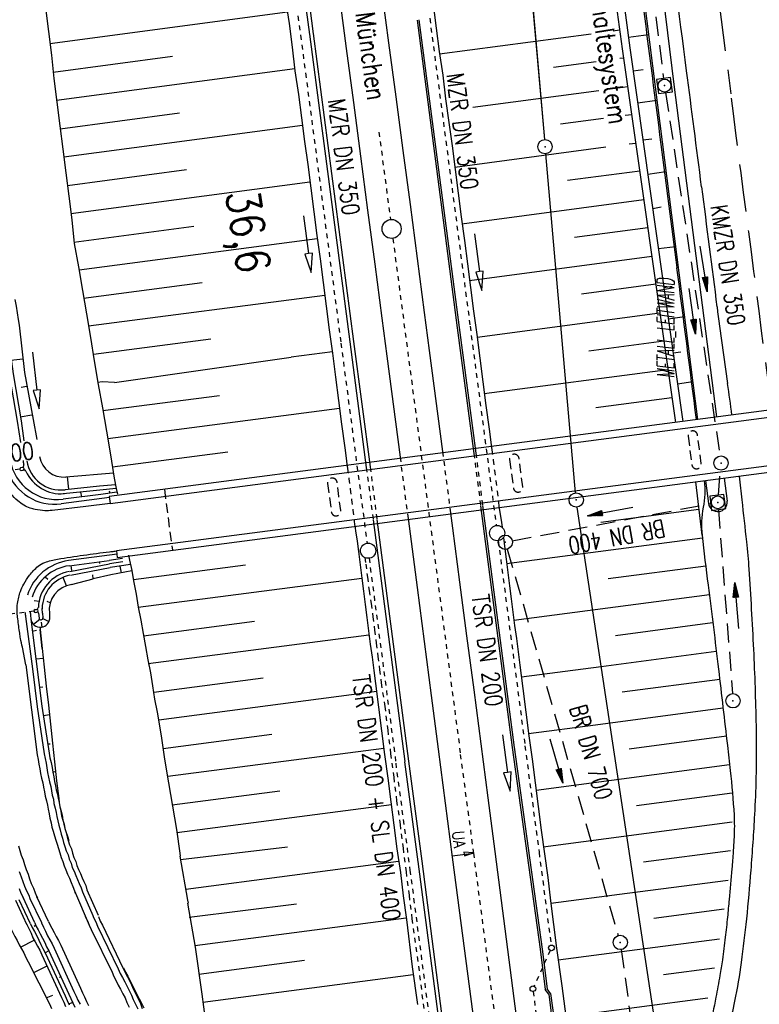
# Model space of a CAD drawing. Extents: x 446005 to 446745, y 447032 to 448234.
# Tile 124 of 127: x 446241 to 446319, y 448043 to 448146. Entities that reach past the tile are written whole.
import ezdxf
from ezdxf.enums import TextEntityAlignment as Align

# ---------------------------------------------------------------- set-up
doc = ezdxf.new("R2010")
doc.units = 0
doc.header["$LTSCALE"] = 2
doc.header["$MEASUREMENT"] = 0
for name, pattern in [('ACAD_ISO03W100', [0.5, 0.25, -0.25]), ('ACAD_ISO10W100W', [0.5, 0.25, -0.25]), ('AUSGEZOGEN', [0]), ('EINAUSFÄDELUNG', [3.5, 2.5, -1]), ('GESTRICH-X2', [1.5, 1, -0.5]), ('GESTRICHELT', [0.75, 0.5, -0.25]), ('STRICHLINIEX2', [0.5, 0.25, -0.25])]:
    doc.linetypes.add(name, pattern=pattern)
doc.layers.get('0').update_dxf_attribs({"linetype": 'AUSGEZOGEN'})
for name, color, linetype in [('199-GRENZL-BAB', 7, 'AUSGEZOGEN'), ('199-GRENZP-BAB', 7, 'AUSGEZOGEN'), ('200-GRENZL-BAB', 7, 'AUSGEZOGEN'), ('200-GRENZP-BAB', 7, 'AUSGEZOGEN'), ('ANMERKUNG', 7, 'CONTINUOUS'), ('BAUWOTOP', 250, 'AUSGEZOGEN'), ('BAUWUTOP', 250, 'GESTRICHELT'), ('BOESCHG', 250, 'AUSGEZOGEN'), ('DB-Bahnachse', 7, 'CONTINUOUS'), ('DB-Boeschungen', 15, 'CONTINUOUS'), ('DB-Gleisachse', 7, 'CONTINUOUS'), ('DB-Kabelanlagen', 15, 'CONTINUOUS'), ('DB-Tiefenentwässerung', 15, 'CONTINUOUS'), ('DB-Wegboeschungen', 15, 'CONTINUOUS'), ('DB-Wege', 15, 'CONTINUOUS'), ('EINAUSF', 250, 'EINAUSFÄDELUNG'), ('FBRTOP', 250, 'AUSGEZOGEN'), ('KANAL', 7, 'GESTRICH-X2'), ('LAERMWAND', 1, 'AUSGEZOGEN'), ('MULDE', 250, 'AUSGEZOGEN'), ('PFEIL', 7, 'CONTINUOUS'), ('PFEILTOP', 200, 'AUSGEZOGEN'), ('SCHRIFT', 7, 'AUSGEZOGEN'), ('SCHSYMBOL', 200, 'AUSGEZOGEN'), ('STRASSE', 250, 'AUSGEZOGEN'), ('TEXTO', 4, 'CONTINUOUS')]:
    doc.layers.add(name, color=color, linetype=linetype)
doc.styles.add('ROMANS', font='romans.shx', dxfattribs={"width": 0.8})

# ---------------------------------------------------------------- blocks, each defined once
blk = doc.blocks.new('20')
blk.add_lwpolyline([(-0.75, -0.75), (0.75, -0.75), (0.75, 0.75), (-0.75, 0.75)], close=True)
blk.add_circle((0, 0), 0.676)
blk.add_point((0, 0))
blk = doc.blocks.new('GST')
at = {"color": 0}
blk.add_circle((0, 0), 0.75, dxfattribs=at)
blk.add_point((0, 0), dxfattribs=at)
blk = doc.blocks.new('10')
blk.add_blockref('GST', (0, 0))
blk = doc.blocks.new('PFEIL2')
at = {"color": 0}
for p, q in [((0.88, 0), (-2.4, -0.01)), ((0.88, -0.27), (0.88, 0.28)), ((0.88, 0.28), (2.43, 0.01)), ((0.91, 0.27), (0.88, 0.26)), ((0.97, 0.26), (0.88, 0.25)), ((1.02, 0.25), (0.88, 0.23)), ((1.07, 0.24), (0.88, 0.21)), ((1.13, 0.23), (0.88, 0.19)), ((1.18, 0.22), (0.88, 0.17)), ((1.24, 0.21), (0.88, 0.15)), ((1.29, 0.21), (0.88, 0.14)), ((1.34, 0.2), (0.88, 0.12)), ((1.4, 0.19), (0.88, 0.1)), ((1.45, 0.18), (0.88, 0.08)), ((1.51, 0.17), (0.88, 0.06)), ((1.56, 0.16), (0.88, 0.04)), ((1.61, 0.15), (0.88, 0.02)), ((1.67, 0.14), (0.88, 0.01)), ((1.72, 0.13), (0.88, -0.01)), ((1.78, 0.12), (0.88, -0.03)), ((1.83, 0.11), (0.88, -0.05)), ((1.88, 0.1), (0.88, -0.07)), ((1.94, 0.09), (0.88, -0.09)), ((2.05, 0.08), (0.88, -0.12)), ((1.99, 0.08), (0.88, -0.11)), ((2.1, 0.07), (0.88, -0.14)), ((2.15, 0.06), (0.88, -0.16)), ((2.21, 0.05), (0.88, -0.18)), ((2.26, 0.04), (0.88, -0.2)), ((2.32, 0.03), (0.88, -0.22)), ((2.37, 0.02), (0.88, -0.23)), ((2.42, 0.01), (0.88, -0.25)), ((2.43, 0.01), (0.88, -0.27))]:
    blk.add_line(p, q, dxfattribs=at)

msp = doc.modelspace()

# ---------------------------------------------------------------- linework, layer by layer
at = {"layer": '199-GRENZL-BAB'}
msp.add_line((446290.8, 448194.09), (446296.09, 448133.5), dxfattribs=at)
at = {"layer": '199-GRENZL-BAB', "flags": 128}
msp.add_lwpolyline([(446299.37, 448096.38), (446296.23, 448132)], dxfattribs=at)
at = {"layer": '200-GRENZL-BAB', "flags": 128}
for points in [[(446292.98, 448169.16), (446296.09, 448133.5)], [(446299.37, 448096.38), (446296.23, 448132)], [(446309.5, 448029.08), (446299.55, 448094.89)]]:
    msp.add_lwpolyline(points, dxfattribs=at)
at = {"layer": 'BAUWOTOP'}
for p, q in [((446363, 448110.74), (446250.34, 448095.99)), ((446250.45, 448095.26), (446363.1, 448110.01)), ((446363.71, 448104.97), (446251.1, 448090.27)), ((446251.19, 448089.59), (446363.8, 448104.31)), ((446250.34, 448095.99), (446250.45, 448095.26)), ((446251.1, 448090.27), (446251.19, 448089.59))]:
    msp.add_line(p, q, dxfattribs=at)
at = {"layer": 'BAUWUTOP'}
msp.add_line((446256.14, 448096.75), (446256.98, 448090.35), dxfattribs=at)
at = {"layer": 'BAUWUTOP', "flags": 128}
for points in [[(446311.2, 448102.32), (446311.4, 448100.83), (446311.59, 448099.34, 0.198912), (446311.78, 448099.01, 0.198912), (446312.15, 448098.91, 0.198912), (446312.48, 448099.1, 0.198912), (446312.58, 448099.47), (446312.39, 448100.96), (446312.19, 448102.45, 0.198912), (446312, 448102.78, 0.198912), (446311.63, 448102.88, 0.198912), (446311.3, 448102.69, 0.198912)], [(446292.44, 448099.87), (446292.64, 448098.38), (446292.83, 448096.89, 0.198912), (446293.02, 448096.56, 0.198912), (446293.39, 448096.46, 0.198912), (446293.72, 448096.65, 0.198912), (446293.82, 448097.02), (446293.63, 448098.51), (446293.43, 448100, 0.198912), (446293.24, 448100.33, 0.198912), (446292.87, 448100.43, 0.198912), (446292.54, 448100.24, 0.198912)], [(446273.3, 448097.36), (446273.5, 448095.88), (446273.69, 448094.39, 0.198912), (446273.88, 448094.06, 0.198912), (446274.25, 448093.96, 0.198912), (446274.59, 448094.15, 0.198912), (446274.68, 448094.52), (446274.49, 448096.01), (446274.3, 448097.49, 0.198912), (446274.1, 448097.82, 0.198912), (446273.73, 448097.92, 0.198912), (446273.4, 448097.73, 0.198912)]]:
    msp.add_lwpolyline(points, format="xyb", close=True, dxfattribs=at)
at = {"layer": 'BOESCHG'}
for p, q in [((446298.26, 448185.83), (446304.28, 448143.02)), ((446299.25, 448185.98), (446305.08, 448143.13)), ((446304.88, 448144.6), (446304.88, 448144.6)), ((446304.92, 448144.24), (446307.04, 448144.52)), ((446304.28, 448143.02), (446309.87, 448103.78)), ((446305.07, 448143.14), (446305.08, 448143.14)), ((446305.08, 448143.13), (446310.66, 448103.89)), ((446305.42, 448140.71), (446306.47, 448140.87)), ((446305.9, 448137.35), (446307.91, 448137.63)), ((446306.45, 448133.48), (446307.38, 448133.58)), ((446306.96, 448129.88), (446308.86, 448130.16)), ((446307.48, 448126.26), (446308.37, 448126.42)), ((446308.08, 448122.04), (446309.87, 448122.27)), ((446308.66, 448117.97), (446309.53, 448118.1)), ((446309.12, 448114.68), (446310.81, 448114.92)), ((446309.63, 448111.09), (446310.44, 448111.19)), ((446310.1, 448107.83), (446311.69, 448108.08))]:
    msp.add_line(p, q, dxfattribs=at)
at = {"layer": 'DB-Bahnachse', "linetype": 'Continuous'}
msp.add_line((446286.4, 448058.24), (446288.63, 448058.53), dxfattribs=at)
at = {"layer": 'DB-Bahnachse', "linetype": 'ACAD_ISO10W100W'}
for points in [[(446278.7, 448134.29), (446279.9, 448125.1)], [(446280.16, 448123.11), (446287.27, 448068.9)], [(446287.25, 448068.9), (446288.65, 448058.4)], [(446288.63, 448058.53), (446292.86, 448026.06)]]:
    msp.add_lwpolyline(points, dxfattribs=at)
at = {"layer": 'DB-Bahnachse', "linetype": 'Continuous'}
msp.add_lwpolyline([(446287.66, 448058.43), (446287.66, 448058.43), (446287.68, 448058.23), (446288.65, 448058.54), (446287.64, 448058.63), (446287.66, 448058.43)], dxfattribs=at)
msp.add_circle((446280.03, 448124.11), 1, dxfattribs=at)
at = {"layer": 'DB-Boeschungen', "linetype": 'Continuous'}
for p, q in [((446268.88, 448148.16), (446269.25, 448145.69)), ((446243.64, 448147.34), (446243.95, 448144.86)), ((446284.41, 448147.7), (446284.73, 448145.22)), ((446243.95, 448144.86), (446244.26, 448142.38)), ((446269.25, 448145.69), (446269.56, 448143.2)), ((446284.73, 448145.22), (446285.04, 448142.74)), ((446269.56, 448143.2), (446269.87, 448140.72)), ((446285.04, 448142.74), (446285.4, 448140.26)), ((446244.26, 448142.38), (446244.53, 448139.9)), ((446269.87, 448140.72), (446270.23, 448138.25)), ((446244.53, 448139.9), (446244.84, 448137.42)), ((446285.4, 448140.26), (446285.71, 448137.78)), ((446270.23, 448138.25), (446270.55, 448135.77)), ((446285.71, 448137.78), (446286.03, 448135.3)), ((446244.84, 448137.42), (446245.15, 448134.94)), ((446270.55, 448135.77), (446270.86, 448133.29)), ((446245.15, 448134.94), (446245.46, 448132.5)), ((446286.03, 448135.3), (446286.39, 448132.83)), ((446245.46, 448132.5), (446245.77, 448130.02)), ((446270.86, 448133.29), (446271.22, 448130.87)), ((446286.39, 448132.83), (446286.7, 448130.35)), ((446271.22, 448130.87), (446271.53, 448128.38)), ((446286.7, 448130.35), (446287.02, 448127.87)), ((446245.77, 448130.02), (446246.08, 448127.54)), ((446271.53, 448128.38), (446271.84, 448125.9)), ((446246.08, 448127.54), (446246.4, 448125.06)), ((446287.02, 448127.87), (446287.33, 448125.39)), ((446271.84, 448125.9), (446272.16, 448123.42)), ((446287.33, 448125.39), (446287.69, 448122.91)), ((446246.4, 448125.06), (446246.66, 448122.58)), ((446272.16, 448123.42), (446272.52, 448120.95)), ((446246.66, 448122.58), (446247.12, 448120.12)), ((446287.69, 448122.91), (446288, 448120.43)), ((446247.12, 448120.12), (446247.53, 448117.65)), ((446272.52, 448120.95), (446272.83, 448118.47)), ((446288, 448120.43), (446288.32, 448117.95)), ((446272.83, 448118.47), (446273.14, 448115.99)), ((446288.32, 448117.95), (446288.63, 448115.47)), ((446247.53, 448117.65), (446247.95, 448115.18)), ((446273.14, 448115.99), (446273.46, 448113.51)), ((446247.95, 448115.18), (446248.36, 448112.71)), ((446288.63, 448115.47), (446288.99, 448113)), ((446248.36, 448112.71), (446248.77, 448110.24)), ((446273.46, 448113.51), (446273.82, 448111.04)), ((446288.99, 448113), (446289.31, 448110.52)), ((446250.91, 448107.96), (446269.48, 448110.64)), ((446273.82, 448111.04), (446274.13, 448108.55)), ((446248.77, 448110.24), (446249.18, 448107.78)), ((446289.31, 448110.52), (446289.62, 448108.04)), ((446274.13, 448108.55), (446274.45, 448106.07)), ((446249.18, 448107.78), (446249.65, 448105.31)), ((446250.91, 448107.96), (446249.6, 448108.03)), ((446289.62, 448108.04), (446289.93, 448105.56)), ((446274.45, 448106.07), (446274.76, 448103.59)), ((446289.93, 448105.56), (446290.29, 448103.08)), ((446249.65, 448105.31), (446250.06, 448102.85)), ((446274.76, 448103.59), (446275.12, 448101.12)), ((446250.06, 448102.85), (446250.47, 448100.38)), ((446290.29, 448103.08), (446290.43, 448101.99)), ((446290.43, 448101.99), (446290.51, 448101.38)), ((446250.47, 448100.38), (446250.88, 448097.91)), ((446275.12, 448101.12), (446275.26, 448100.03)), ((446275.26, 448100.03), (446275.34, 448099.39)), ((446250.88, 448097.91), (446251.07, 448096.83)), ((446251.07, 448096.83), (446251.2, 448096.24)), ((446257.84, 448057.85), (446269.1, 448059.19))]:
    msp.add_line(p, q, dxfattribs=at)
at = {"layer": 'DB-Boeschungen'}
msp.add_line((446312.67, 448091.93), (446312, 448097.54), dxfattribs=at)
at = {"layer": 'DB-Boeschungen', "linetype": 'Continuous'}
for points in [[(446269.1, 448146.88), (446244.11, 448143.57)], [(446303.34, 448144.93), (446304, 448145.02)], [(446285.07, 448142.49), (446301.01, 448144.62)], [(446244.44, 448140.59), (446256.98, 448142.27)], [(446301.55, 448141.67), (446297.05, 448141.08)], [(446304.42, 448142.05), (446304.02, 448142)], [(446269.85, 448140.92), (446244.81, 448137.61)], [(446288.57, 448136.9), (446301.81, 448138.67)], [(446304.38, 448139.01), (446304.84, 448139.07)], [(446245.19, 448134.64), (446257.73, 448136.32)], [(446302.3, 448135.72), (446297.79, 448135.13)], [(446305.27, 448136.11), (446304.6, 448136.02)], [(446270.65, 448134.98), (446245.57, 448131.66)], [(446286.67, 448130.6), (446302.55, 448132.72)], [(446305, 448133.04), (446305.69, 448133.13)], [(446245.94, 448128.68), (446258.48, 448130.37)], [(446306.11, 448130.17), (446298.53, 448129.18)], [(446271.45, 448129.03), (446246.32, 448125.71)], [(446287.42, 448124.64), (446306.54, 448127.19)], [(446246.64, 448122.73), (446259.23, 448124.41)], [(446306.96, 448124.23), (446299.27, 448123.22)], [(446272.2, 448123.08), (446247.17, 448119.77)], [(446288.22, 448118.7), (446307.38, 448121.25)], [(446247.64, 448116.85), (446260.13, 448118.48)], [(446307.8, 448118.29), (446300.01, 448117.27)], [(446273, 448117.13), (446248.16, 448113.9)], [(446289.02, 448112.75), (446308.23, 448115.31)], [(446248.68, 448110.94), (446261.03, 448112.55)], [(446308.65, 448112.3), (446300.76, 448111.26)], [(446273.8, 448111.18), (446269.48, 448110.64)], [(446289.77, 448106.8), (446309.08, 448109.33)], [(446249.6, 448108.03), (446249.16, 448107.97)], [(446249.68, 448105.02), (446261.93, 448106.61)], [(446309.5, 448106.36), (446301.5, 448105.31)], [(446274.55, 448105.23), (446250.21, 448102.06)], [(446250.68, 448099.1), (446262.83, 448100.68)], [(446291.32, 448094.93), (446291.4, 448094.35), (446291.58, 448093.27), (446291.65, 448092.77)], [(446312.33, 448094.63), (446302.01, 448093.27)], [(446276.15, 448092.94), (446276.22, 448092.39), (446276.41, 448091.3), (446276.55, 448090.21), (446276.72, 448088.82), (446276.9, 448087.43), (446277.07, 448086.05), (446277.25, 448084.66), (446277.42, 448083.27), (446277.6, 448081.88), (446277.77, 448080.49), (446278, 448079.11), (446278.17, 448077.72), (446278.35, 448076.33), (446278.66, 448073.85), (446278.97, 448071.37), (446279.29, 448068.89), (446279.65, 448066.41), (446279.96, 448063.93), (446280.28, 448061.45), (446280.59, 448058.97), (446280.95, 448056.5), (446281.26, 448054.02), (446281.58, 448051.54), (446282.2, 448046.58), (446282.75, 448042.62)], [(446291.78, 448091.69), (446291.9, 448090.79), (446292.07, 448089.4), (446292.25, 448088.01), (446292.42, 448086.62), (446292.6, 448085.23), (446292.77, 448083.84), (446292.95, 448082.45), (446293.17, 448081.07), (446293.35, 448079.68), (446293.52, 448078.29), (446293.83, 448075.81), (446294.15, 448073.33), (446294.46, 448070.85), (446294.82, 448068.38), (446295.14, 448065.9), (446295.45, 448063.42), (446295.76, 448060.94), (446296.12, 448058.46), (446296.44, 448055.98), (446296.75, 448053.5), (446297.38, 448048.54), (446297.93, 448044.58), (446299.98, 448028.71)], [(446292.12, 448088.95), (446312.7, 448091.65)], [(446252.38, 448089.84), (446252.47, 448089.29), (446252.71, 448088.21), (446252.9, 448087.13), (446253.17, 448085.75), (446253.4, 448084.37), (446253.67, 448082.99), (446253.9, 448081.61), (446254.17, 448080.23), (446254.39, 448078.85), (446254.67, 448077.47), (446254.89, 448076.09), (446255.12, 448074.71), (446255.39, 448073.33), (446255.81, 448070.86), (446256.17, 448068.39), (446256.58, 448065.92), (446256.99, 448063.45), (446257.4, 448060.99), (446257.77, 448058.51), (446257.8, 448058.22)], [(446252.88, 448087.28), (446264.68, 448088.82)], [(446313.08, 448088.67), (446302.81, 448087.33)], [(446276.9, 448087.38), (446253.4, 448084.32)], [(446292.88, 448083), (446313.45, 448085.7)], [(446253.93, 448081.36), (446265.63, 448082.89)], [(446313.78, 448082.71), (446303.57, 448081.37)], [(446277.65, 448081.43), (446254.45, 448078.4)], [(446302.07, 448078.15), (446314.15, 448079.74)], [(446293.68, 448077.05), (446302.07, 448078.15)], [(446255.02, 448075.45), (446266.53, 448076.95)], [(446314.53, 448076.76), (446304.27, 448075.42)], [(446278.46, 448075.49), (446255.55, 448072.5)], [(446301.46, 448072.02), (446314.85, 448073.78)], [(446294.43, 448071.1), (446301.46, 448072.02)], [(446256.02, 448069.53), (446267.43, 448071.02)], [(446315.23, 448070.8), (446305.02, 448069.46)], [(446279.21, 448069.53), (446256.5, 448066.57)], [(446295.23, 448065.15), (446315.56, 448067.82)], [(446256.97, 448063.6), (446268.28, 448065.08)], [(446315.82, 448064.83), (446305.77, 448063.51)], [(446280.01, 448063.59), (446257.45, 448060.64)], [(446295.98, 448059.2), (446315.82, 448061.8)], [(446257.78, 448058.21), (446258.59, 448053.58), (446258.63, 448053.28)], [(446315.65, 448058.75), (446306.52, 448057.56)], [(446280.76, 448057.63), (446258.4, 448054.71)], [(446304.78, 448054.3), (446315.41, 448055.7)], [(446296.78, 448053.25), (446304.78, 448054.3)], [(446258.56, 448053.27), (446259.37, 448048.64), (446260.09, 448043.69), (446260.59, 448039.72), (446263.19, 448023.92), (446265.78, 448010.14)], [(446258.74, 448051.78), (446270.03, 448053.21)], [(446281.56, 448051.69), (446259.35, 448048.78)], [(446315, 448052.62), (446307.6, 448051.65)], [(446305.85, 448048.39), (446314.51, 448049.53)], [(446297.55, 448047.3), (446305.85, 448048.39)], [(446259.77, 448045.81), (446270.88, 448047.27)], [(446282.31, 448045.73), (446260.2, 448042.84)], [(446313.97, 448046.43), (446308.6, 448045.73)], [(446298.34, 448041.36), (446313.29, 448043.32)]]:
    msp.add_lwpolyline(points, dxfattribs=at)
at = {"layer": 'DB-Boeschungen', "linetype": 'ACAD_ISO03W100'}
for points in [[(446290.51, 448101.38), (446290.57, 448100.9), (446290.71, 448099.81), (446290.84, 448098.72), (446290.98, 448097.63), (446291.12, 448096.54), (446291.26, 448095.45), (446291.32, 448094.93)], [(446275.34, 448099.39), (446275.4, 448098.94), (446275.53, 448097.85), (446275.67, 448096.75), (446275.81, 448095.66), (446275.95, 448094.57), (446276.08, 448093.48), (446276.15, 448092.94)]]:
    msp.add_lwpolyline(points, dxfattribs=at)
at = {"layer": 'DB-Gleisachse', "linetype": 'Continuous'}
for p, q in [((446278.97, 448149.33), (446279.72, 448143.67)), ((446274.51, 448148.74), (446275.26, 448143.08)), ((446275.26, 448143.08), (446276.01, 448137.41)), ((446279.72, 448143.67), (446280.47, 448138)), ((446280.47, 448138), (446281.22, 448132.34)), ((446276.01, 448137.41), (446276.76, 448131.75)), ((446281.22, 448132.34), (446281.97, 448126.67)), ((446276.76, 448131.75), (446277.51, 448126.08)), ((446281.97, 448126.67), (446282.71, 448121.01)), ((446277.51, 448126.08), (446278.25, 448120.42)), ((446282.71, 448121.01), (446283.46, 448115.34)), ((446278.25, 448120.42), (446279, 448114.75)), ((446279, 448114.75), (446279.53, 448110.73)), ((446283.46, 448115.34), (446283.99, 448111.32)), ((446279.53, 448110.73), (446280.92, 448100.12)), ((446283.99, 448111.32), (446285.38, 448100.71)), ((446286.23, 448094.26), (446286.43, 448092.68)), ((446281.76, 448093.68), (446281.97, 448092.09)), ((446281.97, 448092.09), (446282.71, 448086.43)), ((446286.43, 448092.68), (446287.17, 448087.01)), ((446287.17, 448087.01), (446287.92, 448081.34)), ((446282.71, 448086.43), (446283.45, 448080.76)), ((446283.45, 448080.76), (446284.19, 448075.1)), ((446287.92, 448081.34), (446288.66, 448075.68)), ((446288.66, 448075.68), (446289.4, 448070.01)), ((446284.19, 448075.1), (446284.93, 448069.43)), ((446284.93, 448069.43), (446285.67, 448063.76)), ((446289.4, 448070.01), (446290.14, 448064.35)), ((446290.14, 448064.35), (446290.88, 448058.68)), ((446285.67, 448063.76), (446286.41, 448058.1)), ((446286.41, 448058.1), (446292.49, 448011.59)), ((446290.86, 448058.81), (446290.86, 448058.81)), ((446290.88, 448058.68), (446293.43, 448039.13))]:
    msp.add_line(p, q, dxfattribs=at)
at = {"layer": 'DB-Gleisachse', "linetype": 'ACAD_ISO03W100'}
for p, q in [((446285.38, 448100.71), (446286.23, 448094.26)), ((446280.92, 448100.12), (446281.76, 448093.68))]:
    msp.add_line(p, q, dxfattribs=at)
at = {"layer": 'DB-Kabelanlagen', "linetype": 'Continuous'}
for p, q in [((446265.1, 448190.73), (446271.4, 448144.55)), ((446265.49, 448190.78), (446271.8, 448144.61)), ((446282.7, 448146.06), (446286.94, 448113.72)), ((446282.91, 448146.09), (446287.15, 448113.75)), ((446271.4, 448144.58), (446275.64, 448112.24)), ((446271.8, 448144.64), (446276.04, 448112.29)), ((446286.94, 448113.72), (446288.67, 448100.53)), ((446287.15, 448113.75), (446288.88, 448100.56)), ((446275.64, 448112.24), (446277.37, 448099.05)), ((446276.04, 448112.29), (446277.77, 448099.1)), ((446289.39, 448095.02), (446292.72, 448069.62)), ((446289.6, 448095.05), (446292.93, 448069.64)), ((446278.09, 448093.54), (446281.42, 448068.14)), ((446278.49, 448093.59), (446281.82, 448068.19)), ((446292.72, 448069.62), (446295.65, 448048.42)), ((446292.93, 448069.65), (446295.86, 448048.45)), ((446281.4, 448068.12), (446282.8, 448057.62)), ((446281.8, 448068.17), (446283.2, 448057.67)), ((446282.8, 448057.64), (446287.4, 448022.29)), ((446283.2, 448057.69), (446287.8, 448022.34)), ((446295.65, 448048.42), (446296.19, 448044.19)), ((446295.86, 448048.44), (446296.39, 448044.27)), ((446296.55, 448043.71), (446296.19, 448044.19)), ((446296.75, 448043.79), (446296.39, 448044.27)), ((446296.55, 448043.71), (446300.89, 448010.5)), ((446296.75, 448043.79), (446301.07, 448010.79))]:
    msp.add_line(p, q, dxfattribs=at)
at = {"layer": 'DB-Kabelanlagen', "linetype": 'ACAD_ISO03W100'}
for p, q in [((446288.67, 448100.53), (446289.39, 448095.02)), ((446288.88, 448100.56), (446289.6, 448095.05)), ((446277.37, 448099.05), (446278.09, 448093.54)), ((446277.77, 448099.1), (446278.49, 448093.59))]:
    msp.add_line(p, q, dxfattribs=at)
at = {"layer": 'DB-Tiefenentwässerung', "linetype": 'ACAD_ISO03W100'}
for p, q in [((446267.34, 448167.29), (446270.46, 448144.42)), ((446284.04, 448146.24), (446288.28, 448113.9)), ((446270.46, 448144.46), (446274.7, 448112.12)), ((446288.28, 448113.9), (446291.03, 448092.95)), ((446274.7, 448112.12), (446277.45, 448091.09)), ((446291.24, 448091.36), (446294.06, 448069.79)), ((446277.66, 448089.51), (446280.48, 448068.01)), ((446294.04, 448069.81), (446295.53, 448058.61)), ((446280.46, 448067.99), (446281.96, 448056.75)), ((446295.53, 448058.61), (446296.8, 448048.87)), ((446281.96, 448056.75), (446286.46, 448022.17)), ((446296.71, 448048.3), (446295, 448044.56)), ((446294.91, 448043.99), (446302.32, 447987.27))]:
    msp.add_line(p, q, dxfattribs=at)
at = {"layer": 'DB-Tiefenentwässerung', "linetype": 'Continuous'}
for points in [[(446270.78, 448125.47), (446271.31, 448121.51), (446270.91, 448121.46), (446271.57, 448119.53), (446271.7, 448121.56), (446271.31, 448121.51)], [(446288.73, 448123.58), (446289.27, 448119.62), (446288.87, 448119.56), (446289.53, 448117.63), (446289.66, 448119.67), (446289.27, 448119.62)], [(446291.68, 448070.97), (446292.21, 448067.01), (446291.81, 448066.95), (446292.48, 448065.02), (446292.61, 448067.06), (446292.21, 448067.01)]]:
    msp.add_lwpolyline(points, dxfattribs=at)
at = {"layer": 'DB-Tiefenentwässerung', "linetype": 'STRICHLINIEX2'}
msp.add_lwpolyline([(446277.23, 448089.57), (446277.32, 448088.9), (446277.49, 448087.51), (446277.67, 448086.12), (446277.89, 448084.74), (446278.07, 448083.35), (446278.24, 448081.96), (446278.42, 448080.57), (446278.59, 448079.18), (446278.77, 448077.79), (446278.94, 448076.4), (446279.31, 448073.93), (446279.62, 448071.45), (446279.93, 448068.97), (446280.25, 448066.49), (446280.56, 448064.01), (446280.92, 448061.53), (446281.23, 448059.05), (446281.55, 448056.57), (446281.86, 448054.09), (446282.17, 448051.61), (446282.85, 448046.66), (446283.35, 448042.69), (446285.45, 448026.83)], dxfattribs=at)
at = {"layer": 'DB-Tiefenentwässerung', "linetype": 'Continuous'}
for centre, radius in [((446291.13, 448092.15), 0.8), ((446277.56, 448090.3), 0.8), ((446296.84, 448048.57), 0.3), ((446294.88, 448044.28), 0.3)]:
    msp.add_circle(centre, radius, dxfattribs=at)
at = {"layer": 'DB-Wegboeschungen', "linetype": 'STRICHLINIEX2'}
for p, q in [((446240.94, 448098.87), (446233.42, 448097.88)), ((446242.41, 448083.95), (446236.2, 448083.13))]:
    msp.add_line(p, q, dxfattribs=at)
at = {"layer": 'DB-Wegboeschungen', "linetype": 'Continuous'}
for p, q in [((446241.05, 448099.04), (446241.24, 448099.06)), ((446241.08, 448098.74), (446241.26, 448098.77)), ((446241.26, 448098.77), (446241.39, 448098.78)), ((446246.13, 448088.72), (446250.35, 448089.27)), ((446246.21, 448088.13), (446250.37, 448088.92)), ((446246.26, 448087.73), (446250.45, 448088.53)), ((446243.61, 448087.57), (446243.88, 448087.31)), ((446245.85, 448086.61), (446245.49, 448087.5)), ((446246.39, 448086.74), (446248.64, 448087.33)), ((446242.47, 448085.07), (446242.97, 448085)), ((446244.15, 448084.84), (446243.81, 448084.98)), ((446242.56, 448084.11), (446242.71, 448084.13)), ((446242.6, 448083.81), (446242.75, 448083.83)), ((446242.91, 448083.75), (446242.97, 448083.22)), ((446243.32, 448083.74), (446243.29, 448084.21)), ((446243.32, 448083.74), (446243.37, 448083.26)), ((446244.05, 448083.76), (446244.08, 448083.33)), ((446242.08, 448083.44), (446242.1, 448083.16)), ((446243.06, 448083.07), (446242.39, 448082.55)), ((446243.31, 448082.28), (446243.24, 448082.79)), ((446243.37, 448083.19), (446244.01, 448082.87)), ((446243.3, 448080.04), (446243.09, 448082.03)), ((446242.51, 448051.19), (446241.3, 448053.85)), ((446248, 448054.68), (446249.17, 448052.01)), ((446241.67, 448051.02), (446240.52, 448053.54)), ((446242.06, 448051.1), (446240.86, 448053.62))]:
    msp.add_line(p, q, dxfattribs=at)
for points in [[(446240.41, 448116.68), (446240.57, 448115.99), (446240.67, 448115.29), (446240.78, 448114.6), (446240.88, 448114), (446241.42, 448109.03), (446242.36, 448104.09), (446242.72, 448101.97)], [(446238.84, 448115.6), (446239, 448114.96), (446239.09, 448114.37), (446239.19, 448113.77), (446239.83, 448108.81), (446240.67, 448103.91), (446241, 448101.67)], [(446239.24, 448115.68), (446239.39, 448115.04), (446239.49, 448114.4), (446239.59, 448113.8), (446240.23, 448108.89), (446241.07, 448103.94), (446241.38, 448101.84)], [(446242.27, 448111.15), (446242.73, 448107.17), (446242.34, 448107.13), (446242.97, 448105.19), (446243.13, 448107.22), (446242.73, 448107.17)], [(446240.01, 448110.32), (446241.25, 448110.47)], [(446241.69, 448107.55), (446241.09, 448107.45)], [(446240.98, 448104.38), (446242.22, 448104.58)], [(446241.28, 448099.79), (446241.3, 448099.69)], [(446241.69, 448099.76), (446241.69, 448099.75)], [(446250.79, 448098.43), (446245.79, 448098.04)], [(446251, 448097.22), (446249.33, 448097.07), (446245.7, 448096.71)], [(446246.09, 448096.76), (446245.94, 448098.05)], [(446251.07, 448096.83), (446249.36, 448096.67), (446245.49, 448096.28)], [(446251.15, 448096.44), (446249.45, 448096.22), (446245.51, 448095.71)], [(446247.46, 448095.96), (446247.37, 448096.46)], [(446250.44, 448096.35), (446250.38, 448096.55)], [(446249.3, 448089.14), (446249.32, 448088.94)], [(446251.74, 448089.47), (446250.35, 448089.27)], [(446251.79, 448089.13), (446250.37, 448088.92)], [(446246.32, 448088.75), (446246.37, 448088.21)], [(446252.72, 448088.18), (446250.51, 448087.78), (446248.64, 448087.34)], [(446252.57, 448088.84), (446250.45, 448088.53)], [(446251.45, 448088.66), (446251.6, 448087.97)], [(446248.64, 448087.33), (446248.61, 448087.78)], [(446242.09, 448083.1), (446242.63, 448078.93)], [(446242.25, 448081.86), (446242.7, 448081.95)], [(446243.07, 448082.26), (446243.09, 448082.03), (446243.3, 448080.04), (446243.51, 448078.05), (446243.71, 448076.06), (446243.97, 448074.07), (446244.18, 448072.08), (446244.38, 448070.09), (446244.59, 448068.1), (446244.8, 448066.11), (446245.04, 448064.28), (446245.08, 448063.83), (446245.16, 448063.38), (446245.3, 448062.94), (446245.38, 448062.5), (446245.47, 448062), (446245.61, 448061.56), (446245.69, 448061.12), (446245.83, 448060.68), (446245.96, 448060.29), (446246.09, 448059.85)], [(446242.63, 448078.93), (446243.43, 448079)], [(446242.63, 448078.93), (446243.27, 448073.97), (446244.02, 448069.01), (446244.1, 448068.52), (446244.24, 448068.03), (446244.33, 448067.53), (446244.42, 448067.04), (446244.51, 448066.54), (446244.6, 448066.05), (446244.69, 448065.6), (446244.77, 448065.16), (446244.91, 448064.72), (446244.99, 448064.27), (446245.08, 448063.83), (446245.16, 448063.38), (446245.25, 448062.94), (446245.34, 448062.44), (446245.47, 448062), (446245.56, 448061.56), (446245.69, 448061.12), (446245.83, 448060.68), (446245.91, 448060.23), (446246.04, 448059.84), (446246.18, 448059.4), (446246.36, 448058.96), (446246.5, 448058.52), (446246.63, 448058.08), (446246.82, 448057.65), (446246.95, 448057.21), (446247.13, 448056.82), (446247.32, 448056.38), (446247.5, 448055.94), (446247.68, 448055.56), (446247.87, 448055.12), (446248, 448054.68), (446248.06, 448054.53)], [(446243.02, 448075.95), (446243.37, 448075.98)], [(446243.45, 448072.98), (446244.05, 448073.08)], [(446243.89, 448070), (446244.14, 448070.02)], [(446244.42, 448067.04), (446244.67, 448067.11)], [(446245, 448064.12), (446245.05, 448064.13)], [(446240.87, 448054.82), (446241.06, 448054.33), (446241.3, 448053.85), (446241.36, 448053.66)], [(446249.2, 448051.87), (446249.39, 448051.39), (446249.62, 448050.95), (446251.78, 448046.46), (446252.02, 448045.98), (446252.25, 448045.54), (446252.49, 448045.11), (446252.67, 448044.67), (446252.91, 448044.19), (446253.15, 448043.71), (446253.39, 448043.23), (446253.63, 448042.74), (446253.82, 448042.21)], [(446239.88, 448050.83), (446239.88, 448050.78), (446240.18, 448050.25), (446240.41, 448049.77), (446240.65, 448049.34), (446240.88, 448048.9), (446241.12, 448048.47), (446241.35, 448048.04), (446241.59, 448047.56), (446241.83, 448047.12), (446244.08, 448042.69), (446244.27, 448042.2)], [(446241.67, 448051.07), (446241.67, 448051.02), (446241.91, 448050.54), (446242.14, 448050.11), (446242.33, 448049.62), (446242.57, 448049.19), (446242.8, 448048.75), (446243.04, 448048.32), (446243.27, 448047.84), (446245.33, 448043.34), (446245.57, 448042.85), (446245.76, 448042.42)], [(446242.06, 448051.1), (446242.25, 448050.72), (446242.48, 448050.28), (446242.72, 448049.85), (446242.95, 448049.37), (446243.14, 448048.93), (446243.37, 448048.5), (446243.61, 448048.06), (446245.72, 448043.52), (446245.91, 448043.03), (446246.14, 448042.6)], [(446242.63, 448050.95), (446242.44, 448050.83)], [(446242.51, 448051.19), (446242.63, 448050.9), (446242.87, 448050.46), (446243.1, 448050.03), (446243.34, 448049.6), (446243.58, 448049.12), (446243.76, 448048.68), (446243.99, 448048.25), (446246.11, 448043.7), (446246.29, 448043.26), (446246.53, 448042.78), (446246.72, 448042.34)], [(446241, 448048.66), (446242.46, 448049.38)], [(446243.99, 448048.25), (446243.61, 448048.06)], [(446242.42, 448045.97), (446243.82, 448046.68)], [(446245.26, 448045.54), (446245.07, 448045.47)], [(446251.83, 448046.46), (446252.06, 448046.03), (446252.3, 448045.6), (446252.54, 448045.11), (446252.77, 448044.68), (446253.01, 448044.2), (446253.25, 448043.72), (446253.49, 448043.23), (446253.73, 448042.75), (446253.97, 448042.27)], [(446252.75, 448044.67), (446252.8, 448044.68)], [(446243.73, 448043.31), (446244.41, 448043.61)], [(446246.48, 448042.82), (446246.09, 448042.64)]]:
    msp.add_lwpolyline(points, dxfattribs=at)
for centre, radius, start, end in [((446244.85, 448100.67), 5, 189.5627, 277.6224), ((446241.18, 448099.26), 0.2, 277.6599, 14.0777), ((446245.25, 448100.28), 4, 188.5041, 194.0777), ((446245.25, 448100.28), 3.6, 188.5041, 277.111), ((446245.59, 448100.63), 2.6, 189.6947, 274.5), ((446241.09, 448098.89), 0.15, 106.2165, 264.1005), ((446241.24, 448098.91), 0.15, 279.2325, 93.037), ((446241.41, 448098.58), 0.2, 23.8203, 96.6827), ((446245.25, 448100.28), 4, 203.8203, 275.3744), ((446246.75, 448084.05), 4.71, 97.4697, 163.2608), ((446246.89, 448084.19), 4, 100.7753, 178.0275), ((446246.89, 448084.19), 3.6, 100.7753, 179.7095), ((446246.75, 448084.05), 2.71, 97.4697, 187.4375), ((446246.75, 448084.05), 4.71, 182.0155, 187.4375), ((446242.58, 448083.96), 0.15, 97.5128, 277.5128), ((446242.73, 448083.98), 0.15, 277.5128, 97.5128), ((446242.69, 448084.33), 0.2, 277.5128, 359.0155), ((446242.82, 448083.74), 0.1, 6.31, 97.5128), ((446243.1, 448083.26), 1, 185.4503, 276.31), ((446243.17, 448083.24), 0.2, 186.31, 276.31), ((446243.17, 448083.24), 0.2, 276.31, 6.31), ((446243.09, 448083.25), 1, 276.31, 4.237)]:
    msp.add_arc(centre, radius, start, end, dxfattribs=at)
at = {"layer": 'DB-Wege', "linetype": 'Continuous'}
for p, q in [((446250.36, 448095.88), (446245.29, 448095.22)), ((446251.18, 448089.93), (446246.06, 448089.26)), ((446241.54, 448083.38), (446242.26, 448077.9)), ((446242.26, 448077.9), (446242.78, 448073.88)), ((446242.01, 448053.76), (446243.21, 448051.24)), ((446243.95, 448051.35), (446242.75, 448053.92)), ((446246.71, 448054.58), (446248.25, 448050.94)), ((446247.52, 448054.44), (446248.62, 448051.97))]:
    msp.add_line(p, q, dxfattribs=at)
for points in [[(446241.56, 448078.31), (446242.77, 448068.86), (446242.86, 448068.37), (446242.95, 448067.87), (446243.04, 448067.38), (446243.13, 448066.89), (446243.22, 448066.39), (446243.36, 448065.9), (446243.44, 448065.46), (446243.53, 448064.96), (446243.62, 448064.52), (446243.76, 448064.03), (446243.84, 448063.58), (446243.93, 448063.14), (446244.02, 448062.64), (446244.1, 448062.2), (446244.24, 448061.71), (446244.32, 448061.26), (446244.46, 448060.82), (446244.6, 448060.33), (446244.73, 448059.89), (446244.87, 448059.45), (446245, 448059.01), (446245.14, 448058.57), (446245.28, 448058.08), (446245.46, 448057.64), (446245.6, 448057.2), (446245.78, 448056.76), (446245.97, 448056.33), (446246.15, 448055.89), (446246.34, 448055.45), (446246.52, 448055.01), (446246.71, 448054.58), (446246.78, 448054.33)], [(446242.78, 448073.88), (446243.52, 448068.97), (446243.61, 448068.48), (446243.7, 448067.98), (446243.78, 448067.49), (446243.87, 448066.99), (446243.96, 448066.5), (446244.05, 448066.01), (446244.19, 448065.51), (446244.28, 448065.07), (446244.36, 448064.63), (446244.5, 448064.18), (446244.53, 448063.74), (446244.67, 448063.25), (446244.76, 448062.8), (446244.84, 448062.36), (446244.93, 448061.91), (446245.06, 448061.47), (446245.2, 448060.98), (446245.28, 448060.53), (446245.42, 448060.09), (446245.55, 448059.65), (446245.69, 448059.21), (446245.82, 448058.77), (446246.01, 448058.34), (446246.14, 448057.89), (446246.33, 448057.46), (446246.46, 448057.02), (446246.65, 448056.63), (446246.83, 448056.19), (446247.01, 448055.76), (446247.2, 448055.32), (446247.38, 448054.88), (446247.52, 448054.44)], [(446240.82, 448059.28), (446240.96, 448058.79), (446241.1, 448058.3), (446241.29, 448057.81), (446241.42, 448057.32), (446241.62, 448056.79), (446241.81, 448056.3), (446241.95, 448055.81), (446242.13, 448055.32), (446242.37, 448054.84), (446242.56, 448054.35), (446242.75, 448053.92), (446242.8, 448053.82)], [(446240.88, 448056.58), (446241.07, 448056.04), (446241.26, 448055.55), (446241.45, 448055.07), (446241.64, 448054.58), (446241.88, 448054.1), (446242.01, 448053.76)], [(446247.82, 448051.86), (446248.06, 448051.42), (446248.25, 448050.94), (446248.43, 448050.5), (446250.64, 448046.01), (446250.83, 448045.57), (446251.06, 448045.09), (446251.3, 448044.66), (446251.53, 448044.22), (446251.77, 448043.74), (446252.01, 448043.31), (446252.2, 448042.82), (446252.43, 448042.34)], [(446248.62, 448051.97), (446248.68, 448051.77), (446248.92, 448051.29), (446249.11, 448050.85), (446251.27, 448046.36), (446251.5, 448045.88), (446251.74, 448045.44), (446251.97, 448045.01), (446252.21, 448044.58), (446252.45, 448044.1), (446252.69, 448043.61), (446252.87, 448043.13), (446253.11, 448042.64), (446253.35, 448042.16)], [(446243.21, 448051.24), (446243.21, 448051.19), (446243.45, 448050.76), (446243.63, 448050.32), (446243.87, 448049.84), (446244.1, 448049.41), (446244.34, 448048.98), (446244.57, 448048.54), (446246.64, 448043.99), (446246.88, 448043.51), (446247.06, 448043.07), (446247.3, 448042.64)], [(446243.95, 448051.35), (446244.07, 448051.11), (446244.31, 448050.63), (446244.54, 448050.19), (446244.78, 448049.76), (446245.01, 448049.33), (446245.25, 448048.85), (446247.31, 448044.34), (446247.55, 448043.86), (446247.73, 448043.42), (446247.97, 448042.94), (446248.16, 448042.5)]]:
    msp.add_lwpolyline(points, dxfattribs=at)
for centre, start, end in [((446244.61, 448100.42), 199.1195, 277.4698), ((446246.75, 448084.05), 97.4697, 162.4456), ((446246.75, 448084.05), 182.5825, 187.4375)]:
    msp.add_arc(centre, 5.25, start, end, dxfattribs=at)
at = {"layer": 'EINAUSF'}
msp.add_line((446308.14, 448196.36), (446315.7, 448138.31), dxfattribs=at)
msp.add_arc((-2558129.56, 57056.21), 3029791.49, 7.41573464, 7.41636782, dxfattribs=at)
at = {"layer": 'FBRTOP'}
for points in [[(446363.33, 447740.45, 0.000002), (446366.28, 447717.76, 0.000326)], [(446316.56, 448098.13, -0.00024), (446316.84, 448095.64, -0.000342), (446317.34, 448091.23, -0.011639), (446317.59, 448088.37, -0.003957), (446318.07, 448079.92, -0.007399), (446318.34, 448071.94, -0.010647), (446318.33, 448066.4, -0.008144), (446318.18, 448062.6, -0.005271), (446317.79, 448056.73, -0.006866), (446317.33, 448051.61, -0.007705), (446316.78, 448047.05, -0.016654), (446316.09, 448042.98, -0.011433), (446314.75, 448037.11, -0.013758), (446314.32, 448035.58, -0.002374), (446311.53, 448026.79, -0.025133), (446310.06, 448022.91, -0.045629), (446302.32, 448008.65)]]:
    msp.add_lwpolyline(points, format="xyb", dxfattribs=at)
for centre, radius, start, end in [((304282.64, 429801.99), 143207.46, 7.357334, 7.3647152), ((424638.53, 445342.37), 21852.43, 7.325134, 7.357334), ((469618.86, 451124.54), 23498.03, 187.325147, 187.356193), ((446751.85, 448172.41), 441.24, 187.3562, 188.412), ((446160.31, 448084.94), 156.73, 7.1927, 8.412)]:
    msp.add_arc(centre, radius, start, end, dxfattribs=at)
at = {"layer": 'KANAL'}
for p, q in [((446302.53, 448188.06), (446308.62, 448139.91)), ((446308.84, 448138.44), (446314.56, 448100.25)), ((446292.72, 448091.34), (446313.59, 448095.25)), ((446314.38, 448094.62), (446315.88, 448075.28)), ((446292.19, 448090.47), (446303.84, 448049.88)), ((446304.16, 448048.41), (446312.41, 447989.12))]:
    msp.add_line(p, q, dxfattribs=at)
at = {"layer": 'KANAL', "flags": 128}
msp.add_lwpolyline([(446314.38, 448096.15), (446314.57, 448098.77)], dxfattribs=at)
at = {"layer": 'LAERMWAND'}
for points in [[(446254.58, 447970.34, -0.000001), (446246.41, 447966.17, -0.000041)], [(446312.89, 448097.65, -0.079443), (446312.79, 448094.86, 0.075867), (446312.67, 448091.93, 0.005133), (446313.3, 448086.68, -0.00305), (446314.39, 448077.84, -0.000317), (446315.33, 448069.84, -0.000961), (446315.63, 448067.2, -0.013833), (446316.03, 448062.53, -0.027642), (446316.03, 448060.18, -0.004317), (446315.94, 448058.67, -0.003642), (446315.8, 448056.89, -0.001283), (446315.51, 448053.64, -0.002279), (446315.34, 448051.81, -0.005007), (446315.11, 448049.68, -0.004507), (446314.8, 448047.32, -0.007672), (446314.54, 448045.66, -0.005544), (446314.13, 448043.38, -0.008499), (446313.44, 448040.11, -0.011014)]]:
    msp.add_lwpolyline(points, format="xyb", dxfattribs=at)
for centre, radius, start, end in [((-1861527.86, 151444.35), 2326828.79, 7.32559643, 7.32641886), ((94018.71, 402843.69), 355188.86, 7.3234865, 7.3255915), ((425783.37, 445481.96), 20695.49, 7.278926, 7.323486)]:
    msp.add_arc(centre, radius, start, end, dxfattribs=at)
at = {"layer": 'MULDE'}
for p, q in [((446301.54, 448188.67), (446307.73, 448139.04)), ((446303.52, 448188.92), (446309.71, 448139.29)), ((446307.73, 448139.04), (446312.2, 448104.09)), ((446309.71, 448139.29), (446314.18, 448104.35))]:
    msp.add_line(p, q, dxfattribs=at)
for points in [[(446313.02, 448097.67), (446313.33, 448095.26)], [(446315, 448097.93), (446315.31, 448095.51)]]:
    msp.add_lwpolyline(points, dxfattribs=at)
msp.add_arc((446314.32, 448095.41), 1, 189.1806, 5.4033, dxfattribs=at)
at = {"layer": 'STRASSE'}
for points in [[(446250.45, 448095.26), (446247.89, 448094.96), (446244.34, 448094.53, -0.042021), (446243.57, 448094.5, -0.031711), (446242.57, 448094.62, -0.047958), (446242.03, 448094.77, -0.037509), (446241.38, 448095.08, -0.051874), (446240.72, 448095.55, -0.040839), (446240.01, 448096.29, -0.035627), (446239.31, 448097.29, -0.081561), (446239.12, 448097.78), (446238.42, 448100.96), (446237.5, 448105.21)], [(446241.21, 448080.16, -0.007085), (446241.01, 448081.09, -0.012567), (446240.93, 448081.62, -0.005001), (446240.73, 448083.13, -0.011146), (446240.67, 448083.81, -0.057029), (446240.71, 448084.77, -0.0419), (446241.01, 448086.03, -0.047369), (446241.35, 448086.78, -0.034803), (446241.96, 448087.72, -0.055364), (446242.86, 448088.66, -0.089809), (446243.57, 448089.07, -0.044325), (446244.91, 448089.41, -0.011145), (446250.38, 448090.19, -0.002314), (446250.63, 448090.22, -0.001289), (446251.1, 448090.27)]]:
    msp.add_lwpolyline(points, format="xyb", dxfattribs=at)
msp.add_lwpolyline([(446241.56, 448078.31), (446241.21, 448080.16)], dxfattribs=at)

# ---------------------------------------------------------------- block references
at = {"layer": '199-GRENZP-BAB', "rotation": 277.4163262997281}
for p in [(446296.16, 448132.75), (446299.44, 448095.63)]:
    msp.add_blockref('GST', p, dxfattribs=at)
at = {"layer": '200-GRENZP-BAB', "rotation": 277.4472801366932}
for p in [(446296.16, 448132.75), (446299.44, 448095.63)]:
    msp.add_blockref('GST', p, dxfattribs=at)
at = {"layer": 'PFEIL'}
for p, rotation in [((446312.85, 448119.91), 278.5271999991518), ((446303.02, 448094.43), 190.6252000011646), ((446316.3, 448084.53), 94.39259999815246), ((446297.36, 448068.2), 286.0331999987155)]:
    msp.add_blockref('PFEIL2', p, dxfattribs=dict(at, rotation=rotation))
at = {"layer": 'PFEILTOP', "rotation": 277.6319658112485}
msp.add_blockref('PFEIL2', (446311.64, 448115.47), dxfattribs=at)
at = {"layer": 'SCHSYMBOL', "rotation": 277.4164}
for name, p in [('20', (446308.72, 448139.17)), ('10', (446314.66, 448099.51)), ('20', (446314.32, 448095.38)), ('10', (446291.98, 448091.19)), ('10', (446315.92, 448074.53)), ('10', (446304.07, 448049.14))]:
    msp.add_blockref(name, p, dxfattribs=at)

# ---------------------------------------------------------------- texts
at = {"layer": 'ANMERKUNG', "style": 'ROMANS', "oblique": 7, "width": 0.5}
msp.add_text('METALL_LEITWAND', height=1.8, rotation=90, dxfattribs=at).set_placement((446309.75, 448108.44))
at = {"layer": 'DB-Bahnachse', "linetype": 'Continuous', "style": 'ROMANS', "width": 0.8337}
for s, height, rotation, p in [('36,6', 3.5, 278.3997, (446262.59, 448127.94)), ('UA', 1.25, 276.2621, (446286.38, 448060.78))]:
    msp.add_text(s, height=height, rotation=rotation, dxfattribs=at).set_placement(p)
at = {"layer": 'DB-Tiefenentwässerung', "linetype": 'Continuous', "style": 'ROMANS', "width": 0.8}
for s, p in [('MZR DN 350', (446285.81, 448140.38)), ('MZR DN 350', (446273.34, 448137.69)), ('TSR DN 200', (446288.45, 448085.59)), ('TSR DN 200 + SL DN 400', (446275.9, 448077.15))]:
    msp.add_text(s, height=1.8, rotation=277.26, dxfattribs=at).set_placement(p)
at = {"layer": 'DB-Wegboeschungen', "linetype": 'Continuous', "style": 'ROMANS', "width": 0.8}
msp.add_text('DN 300', height=1.8, rotation=7.26, dxfattribs=at).set_placement((446235.23, 448099.03))
at = {"layer": 'LAERMWAND', "style": 'ROMANS', "width": 0.8}
msp.add_text('DB AG Ladungsrückhaltesystem', height=2, rotation=278.4139, dxfattribs=at).set_placement((446297.94, 448168.57))
at = {"layer": 'SCHRIFT', "style": 'ROMANS', "width": 0.8}
msp.add_text('ICE Nürnberg-München', height=2, rotation=277.7677, dxfattribs=at).set_placement((446274.09, 448162.52))
at = {"layer": 'TEXTO', "style": 'ROMANS', "width": 0.75}
for s, rotation, p in [('KMZR DN 350', 278.5272, (446314.49, 448120.19)), ('BR DN 400', 190.6252, (446303.53, 448092.63)), ('BR DN 700', 286.0332, (446300.13, 448068.89))]:
    msp.add_text(s, height=1.8, rotation=rotation, dxfattribs=at).set_placement(p, align=Align.CENTER)

doc.saveas('drawing.dxf')
